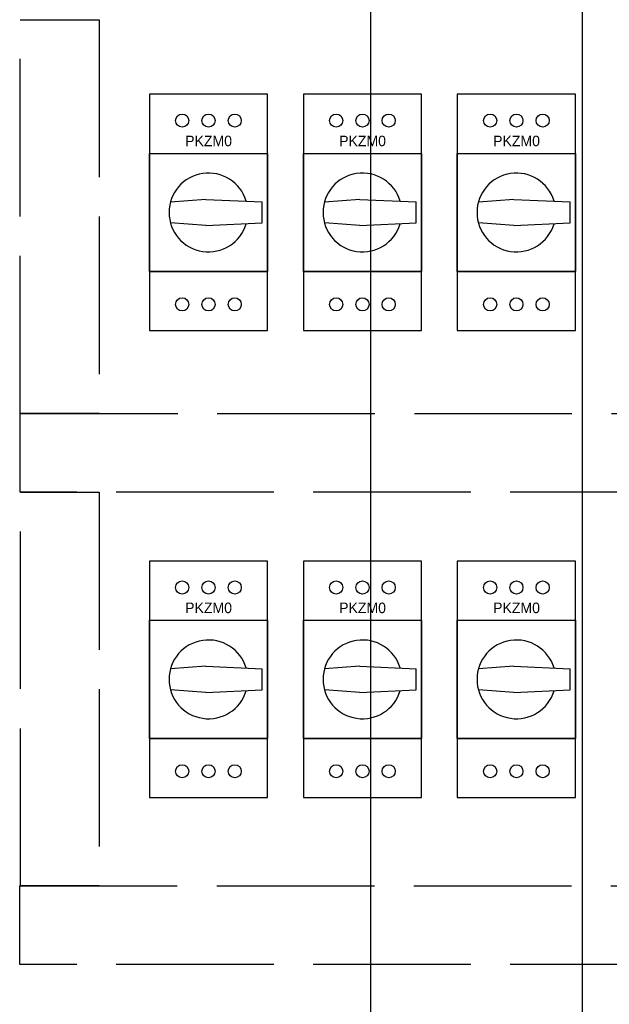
# Model space of a CAD drawing. Header units: centimetres. Extents: x -4250 to -484, y 169 to 6592.
# Tile 154 of 178: x -703 to -680, y 5602 to 5639. Entities that reach past the tile are written whole.
import ezdxf

# ---------------------------------------------------------------- set-up
doc = ezdxf.new("R2010")
doc.units = ezdxf.units.CM
doc.linetypes.add('ACAD_ISO02W100', pattern=[15, 12, -3])
doc.layers.add('1', color=7, linetype='Continuous')

# ---------------------------------------------------------------- blocks, each defined once
blk = doc.blocks.new('072730')
at = {"layer": '1'}
for p, q in [((0, 6.75), (0, -2.25)), ((4.5, 6.75), (0, 6.75)), ((4.5, -2.25), (4.5, 6.75)), ((0, 0), (0, 4.5)), ((0, 0), (0, 4.5)), ((0, 4.5), (4.5, 4.5)), ((0, 4.5), (4.5, 4.5)), ((0, 4.5), (4.5, 4.5)), ((0, 4.5), (4.5, 4.5)), ((4.5, 4.5), (4.5, 0)), ((4.5, 4.5), (4.5, 0)), ((2.15, 2.75), (0.803, 2.646)), ((2.15, 2.75), (0.803, 2.646)), ((2.15, 2.75), (4.3, 2.65)), ((2.15, 2.75), (4.3, 2.65)), ((4.3, 1.85), (4.3, 2.65)), ((4.3, 1.85), (4.3, 2.65)), ((2.15, 1.75), (0.803, 1.854)), ((2.15, 1.75), (0.803, 1.854)), ((2.15, 1.75), (4.3, 1.85)), ((2.15, 1.75), (4.3, 1.85)), ((0, 0), (4.5, 0)), ((4.5, 0), (0, 0)), ((4.5, 0), (0, 0)), ((0, 0), (4.5, 0)), ((0, -2.25), (4.5, -2.25))]:
    blk.add_line(p, q, dxfattribs=at)
for centre in [(1.25, 5.75), (1.25, 5.75), (2.25, 5.75), (2.25, 5.75), (3.25, 5.75), (3.25, 5.75), (1.25, -1.25), (2.25, -1.25), (2.25, -1.25), (3.25, -1.25), (3.25, -1.25)]:
    blk.add_circle(centre, 0.25, dxfattribs=at)
blk.add_arc((2.25, 2.25), 1.5, 16.8992, 343.1008, dxfattribs=at)
blk.add_arc((2.25, 2.25), 1.5, 16.8992, 343.1008, dxfattribs=at)
at = {"flags": 1}
for tag, p in [('BD', (4.954, 3.983)), ('NK', (4.954, 2.273)), ('TYP', (4.909, 0.601)), ('PO', (4.909, -1.003))]:
    blk.add_attdef(tag, p, '', height=1, dxfattribs=at)
at = {"layer": '1'}
blk.add_text('PKZM0', height=0.4, dxfattribs=at).set_placement((1.363, 4.774))

msp = doc.modelspace()

# ---------------------------------------------------------------- linework, layer by layer
at = {"ltscale": 0.25}
for p, q in [((-689.4662, 5766.7622, 20), (-689.4662, 5566.7622, 20)), ((-681.4085, 5766.7622, 20), (-681.4085, 5566.7622, 20))]:
    msp.add_line(p, q, dxfattribs=at)
at = {"linetype": 'ACAD_ISO02W100', "ltscale": 0.5, "elevation": 20}
for points in [[(-699.7966, 5639.4585), (-699.7966, 5624.4634), (-702.7966, 5624.4634), (-702.7966, 5639.4585)], [(-640.6457, 5621.4634), (-702.7966, 5621.4634), (-702.7966, 5624.4634), (-640.6457, 5624.4634)], [(-699.7939, 5621.4634), (-699.7939, 5606.4683), (-702.7939, 5606.4683), (-702.7939, 5621.4634)], [(-640.6457, 5603.4683), (-702.8196, 5603.4683), (-702.8196, 5606.4683), (-640.6457, 5606.4683)]]:
    msp.add_lwpolyline(points, close=True, dxfattribs=at)

# ---------------------------------------------------------------- block references
at = {"ltscale": 0.25}
for p in [(-697.8836, 5629.8657, 20), (-692.0225, 5629.8657, 20), (-686.1614, 5629.8657, 20), (-697.8836, 5612.0833, 20), (-692.0225, 5612.0833, 20), (-686.1614, 5612.0833, 20)]:
    msp.add_blockref('072730', p, dxfattribs=at)

doc.saveas('drawing.dxf')
